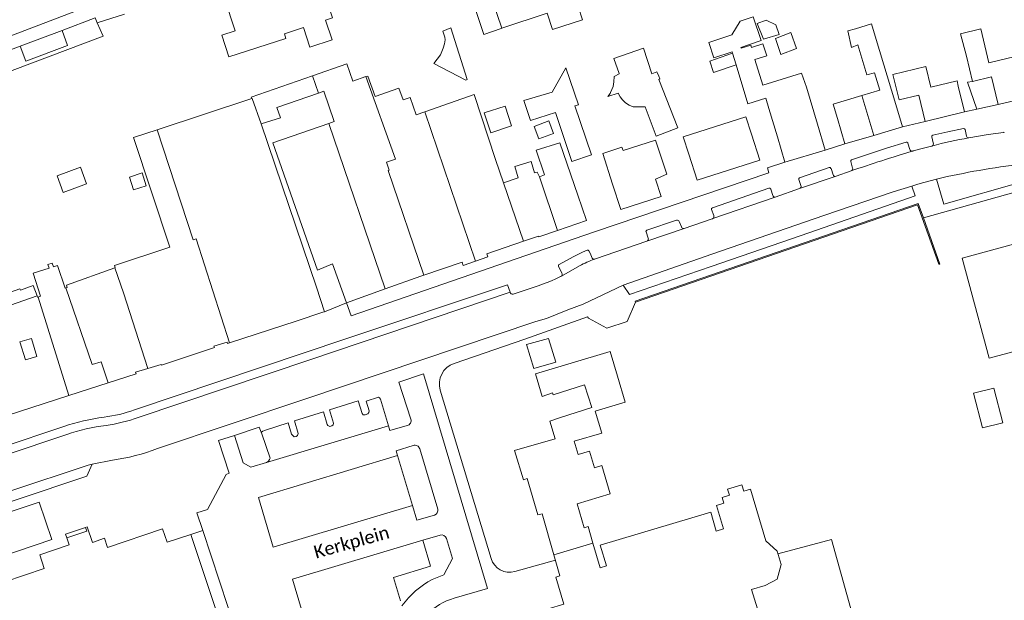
# Model space of a CAD drawing. Extents: x 177628 to 188968, y 384226 to 390673.
# Tile 196 of 256: x 184747 to 184937, y 385147 to 385259. Entities that reach past the tile are written whole.
import ezdxf

# ---------------------------------------------------------------- set-up
doc = ezdxf.new("R2010")
doc.units = 0
for name, color, linetype, lineweight in [('B01_D', 14, 'Continuous', 9), ('B01_F', 14, 'Continuous', 9), ('B01_T', 14, 'Continuous', 9), ('B02_D', 14, 'Continuous', 9), ('B02_F', 14, 'Continuous', 9), ('B07_D', 14, 'Continuous', 9), ('B11_F', 14, 'Continuous', 9), ('B11_S', 14, 'Continuous', 9), ('B14_F', 14, 'Continuous', 9), ('B14_T', 14, 'Continuous', 9), ('T01_F', 253, 'Continuous', 9), ('T01_T', 253, 'Continuous', 9), ('T02_T', 253, 'RASTER', 9), ('T03_F', 253, 'Continuous', 9), ('T04_F', 253, 'HAAG', 9), ('T22_D', 253, 'Continuous', 9), ('V00_F', 8, 'Continuous', 9), ('V00_T', 8, 'Continuous', 9), ('Z06', 7, 'Continuous', 9)]:
    doc.layers.add(name, color=color, linetype=linetype, lineweight=lineweight)
doc.styles.add('Legend', font='calibri.ttf')
doc.linetypes.add('HAAG', pattern='A,4,-1,[5,TOPOCAD.SHX,S=0.35,R=0,X=-0.35,Y=-0.35],-1', length=6)
doc.linetypes.add('RASTER', pattern='A,4,-1,[4,TOPOCAD.SHX,S=0.5,R=0,X=-0.5,Y=0],-1', length=6)

msp = doc.modelspace()

# ---------------------------------------------------------------- linework, layer by layer
at = {"layer": 'B01_D', "linetype": 'Continuous'}
for points in [[(184942.89, 385249.227), (184942.147, 385252.336), (184933.858, 385250.34), (184932.278, 385256.903), (184928.374, 385255.963), (184929.496, 385251.639)], [(184915.67, 385242.971), (184912.09, 385254.895)], [(184884.322, 385252.466), (184884.401, 385252.206)], [(184888.032, 385253.305), (184887.893, 385253.764), (184886.025, 385253.2)], [(184909.315, 385244.032), (184912.778, 385245.075), (184911.761, 385248.454), (184910.322, 385248.021), (184908.572, 385253.836)], [(184890.229, 385246.03), (184888.717, 385251.038)], [(184929.496, 385251.639), (184930.664, 385246.777)], [(184885.076, 385249.968), (184887.34, 385242.473), (184890.834, 385243.528)], [(184927.936, 385245.865), (184927.703, 385246.862), (184922.634, 385245.641), (184921.66, 385249.688), (184915.331, 385248.087)], [(184921.534, 385239.065), (184920.315, 385244.149), (184916.506, 385243.227), (184915.331, 385248.087)], [(184930.664, 385246.777), (184934.349, 385247.663), (184935.633, 385242.315)], [(184900.766, 385238.534), (184898.651, 385245.688)], [(184927.936, 385245.865), (184929.13, 385240.886)], [(184904.606, 385239.624), (184903.787, 385242.368), (184909.315, 385244.032)], [(184935.633, 385242.315), (184944.064, 385244.34)], [(184891.422, 385241.581), (184893.047, 385236.069)], [(184929.13, 385240.886), (184921.534, 385239.065)], [(184888.055, 385236.6), (184886.974, 385239.967), (184874.894, 385236.066), (184875.971, 385232.727)], [(184863.274, 385233.442), (184863.068, 385234.081), (184859.362, 385232.887), (184861.267, 385226.974)], [(184755.824, 385206.945), (184755.638, 385206.884)], [(184804.159, 385207.098), (184805.671, 385202.332)], [(184929.951, 385207.946), (184933.92, 385193.361), (184940.384, 385195.128), (184939.184, 385199.515), (184941.68, 385200.198)], [(184750.44, 385205.175), (184750.324, 385205.137)], [(184750.918, 385205.333), (184750.44, 385205.175)], [(184805.671, 385202.332), (184805.371, 385202.237)], [(184800.212, 385200.538), (184787.397, 385196.327)], [(184787.397, 385196.327), (184787.01, 385196.2), (184786.919, 385196.476)], [(184854.393, 385165.282), (184860.785, 385167.185), (184859.159, 385172.647), (184857.777, 385172.236), (184856.83, 385175.42), (184854.635, 385174.767), (184853.862, 385177.364), (184859.156, 385178.94), (184857.9, 385183.158), (184863.709, 385184.888), (184862.235, 385189.89)], [(184889.175, 385145.011), (184888.067, 385148.733), (184890.684, 385149.512), (184893.016, 385150.769), (184893.777, 385153.54), (184893.006, 385156.129), (184890.791, 385158.143), (184887.829, 385168.088), (184886.551, 385167.707), (184886.185, 385168.936), (184883.45, 385168.121), (184883.804, 385166.933), (184882.373, 385166.507), (184882.702, 385165.402), (184881.278, 385164.978), (184882.631, 385160.433), (184881.256, 385160.024), (184880.18, 385163.642), (184858.874, 385157.306), (184860.063, 385153.307), (184858.879, 385152.955), (184857.474, 385157.679)], [(184857.474, 385157.679), (184856.518, 385160.896), (184855.759, 385160.67)]]:
    msp.add_lwpolyline(points, dxfattribs=at)
at = {"layer": 'B01_F', "linetype": 'Continuous'}
for points in [[(184890.834, 385243.528), (184891.422, 385241.581)], [(184793.458, 385238.568), (184804.159, 385207.098)], [(184869.56, 385235.458), (184871.743, 385228.877), (184869.529, 385227.912)], [(184795.739, 385234.903), (184804.308, 385210.368), (184807.26, 385211.563)], [(184851.111, 385234.94), (184854.555, 385224.803)]]:
    msp.add_lwpolyline(points, dxfattribs=at)
at = {"layer": 'B01_T', "linetype": 'Continuous'}
for points in [[(184794.935, 385264.239), (184793.62, 385263.809), (184793.212, 385265.064), (184786.42, 385262.856), (184788.476, 385256.541), (184785.896, 385255.707), (184787.267, 385251.493), (184798.251, 385255.065), (184797.972, 385255.982), (184801.632, 385257.175), (184802.859, 385253.41), (184807.138, 385254.803), (184805.905, 385258.588), (184807.226, 385259.018), (184805.12, 385265.484), (184805.424, 385265.583), (184805.084, 385266.629), (184804.779, 385266.53), (184804.101, 385268.612), (184798.588, 385266.816), (184798.903, 385265.871)], [(184857.739, 385262.294), (184854.591, 385261.253), (184855.443, 385258.677), (184849.673, 385256.769), (184848.629, 385259.925)], [(184848.629, 385259.925), (184839.893, 385257.036)], [(184839.893, 385257.036), (184839.741, 385256.986)], [(184811.146, 385246.817), (184809.988, 385250.147), (184803.396, 385247.855)], [(184791.657, 385243.478), (184773.389, 385237.467)], [(184917.154, 385238.04), (184915.67, 385242.971)], [(184906.084, 385234.71), (184904.606, 385239.624)], [(184773.389, 385237.467), (184768.88, 385235.983), (184775.851, 385214.801), (184765.155, 385211.281), (184765.307, 385210.818)], [(184900.766, 385238.534), (184902.25, 385233.529)], [(184911.619, 385236.375), (184917.154, 385238.04)], [(184888.055, 385236.6), (184889.668, 385231.606), (184877.591, 385227.707), (184875.971, 385232.727)], [(184894.482, 385231.227), (184893.047, 385236.069)], [(184911.619, 385236.375), (184906.084, 385234.71)], [(184902.25, 385233.529), (184894.482, 385231.227)], [(184869.529, 385227.912), (184870.608, 385224.571), (184862.852, 385222.066), (184861.267, 385226.974)], [(184850.648, 385218.03), (184856.216, 385219.927), (184854.555, 385224.803)], [(184846.996, 385216.943), (184847.044, 385216.803), (184850.648, 385218.03)], [(184846.996, 385216.943), (184844.08, 385215.948)], [(184929.951, 385207.946), (184928.656, 385212.69), (184943.073, 385216.626), (184944.395, 385211.782)], [(184844.08, 385215.948), (184836.983, 385213.526), (184837.202, 385212.929), (184834.823, 385212.101)], [(184807.26, 385211.563), (184809.94, 385204.072)], [(184834.823, 385212.101), (184832.444, 385211.273), (184832.223, 385211.906), (184824.821, 385209.386)], [(184817.378, 385206.733), (184824.245, 385209.19)], [(184824.821, 385209.386), (184824.245, 385209.19)], [(184809.94, 385204.072), (184817.378, 385206.733)], [(184805.371, 385202.237), (184800.212, 385200.538)], [(184784.364, 385195.702), (184784.455, 385195.427), (184774.23, 385192.051), (184774.196, 385192.155)], [(184784.364, 385195.702), (184786.919, 385196.476)], [(184862.235, 385189.89), (184860.82, 385194.66), (184846.37, 385190.33), (184847.69, 385185.98), (184849.665, 385186.7), (184849.787, 385186.319)], [(184771.644, 385191.386), (184769.237, 385190.66)], [(184774.196, 385192.155), (184771.644, 385191.386)], [(184769.237, 385190.66), (184769.335, 385190.355), (184763.967, 385188.626)], [(184763.967, 385188.626), (184756.395, 385186.186)], [(184756.395, 385186.186), (184744.257, 385182.276)], [(184851.185, 385181.94), (184849.15, 385181.21), (184850.16, 385177.83), (184842.34, 385175.54), (184844.06, 385169.92), (184844.79, 385170.14), (184846.83, 385163.14), (184847.69, 385163.36), (184849.947, 385155.449)], [(184759.62, 385160.716), (184755.762, 385159.43), (184755.999, 385158.699)], [(184755.999, 385158.699), (184759.843, 385159.974), (184759.62, 385160.716)], [(184759.62, 385160.716), (184759.907, 385160.818), (184760.972, 385157.822), (184763.224, 385158.622), (184763.844, 385156.879)], [(184763.844, 385156.879), (184774.43, 385160.47), (184775.345, 385157.855), (184779.92, 385159.38)], [(184779.92, 385159.38), (184784.81, 385144.665)], [(184755.999, 385158.699), (184756.441, 385157.366), (184750.763, 385155.42), (184751.643, 385152.776), (184740.201, 385148.911), (184743.529, 385139.058), (184739.578, 385137.727), (184742.113, 385130.202), (184740.23, 385129.59)], [(184855.23, 385134.63), (184854.12, 385138.41), (184853.6, 385138.26), (184852.81, 385138.71), (184852.56, 385139.54), (184850.6, 385138.97), (184848.82, 385144.99), (184851.88, 385145.89), (184850.33, 385151.12), (184851.1, 385151.41), (184849.947, 385155.449)]]:
    msp.add_lwpolyline(points, dxfattribs=at)
at = {"layer": 'B02_D', "linetype": 'Continuous'}
for points in [[(184857.17, 385232.618), (184853.423, 385231.352), (184850.23, 385240.803)], [(184853.977, 385242.069), (184857.17, 385232.618)], [(184936.517, 385180.914), (184932.622, 385179.908), (184930.892, 385186.605), (184934.788, 385187.611), (184936.517, 385180.914)]]:
    msp.add_lwpolyline(points, dxfattribs=at)
at = {"layer": 'B02_F', "linetype": 'Continuous'}
msp.add_lwpolyline([(184870.144, 385247.162), (184873.823, 385237.837), (184869.692, 385236.246), (184867.566, 385241.896)], dxfattribs=at)
at = {"layer": 'B07_D', "linetype": 'Continuous'}
for points in [[(184837.397, 385264.911), (184837.267, 385264.869), (184839.893, 385257.036)], [(184884.401, 385252.206), (184885.076, 385249.968)], [(184803.396, 385247.855), (184804.528, 385244.524)], [(184813.686, 385247.7), (184819.361, 385231.794), (184817.635, 385231.226), (184818.162, 385229.687), (184817.954, 385229.616), (184824.821, 385209.386)], [(184793.458, 385238.568), (184791.713, 385243.496), (184791.657, 385243.478)], [(184911.619, 385236.375), (184909.315, 385244.032)], [(184825.029, 385240.906), (184834.823, 385212.101)], [(184773.389, 385237.467), (184780.354, 385216.185), (184780.939, 385216.386), (184787.397, 385196.327)], [(184806.515, 385238.683), (184817.378, 385206.733)], [(184847.132, 385228.37), (184850.648, 385218.03)], [(184840.236, 385227.234), (184844.08, 385215.948)], [(184765.224, 385210.788), (184766.94, 385206.002), (184771.644, 385191.386)], [(184755.824, 385206.945), (184760.846, 385192.177), (184762.58, 385192.664), (184763.967, 385188.626)], [(184738.818, 385201.417), (184750.237, 385205.378)], [(184750.44, 385205.175), (184756.395, 385186.186)], [(184849.947, 385155.449), (184857.474, 385157.679)]]:
    msp.add_lwpolyline(points, dxfattribs=at)
at = {"layer": 'B11_F', "linetype": 'Continuous'}
for points in [[(184884.322, 385252.466), (184880.769, 385251.323), (184879.837, 385254.283), (184884.259, 385255.775), (184885.893, 385258.386), (184888.393, 385259.239), (184889.898, 385254.682), (184889.555, 385254.566)], [(184908.123, 385256.938), (184911.213, 385257.898)], [(184912.09, 385254.895), (184911.213, 385257.898)], [(184908.123, 385256.938), (184906.657, 385256.549), (184907.341, 385253.311), (184908.572, 385253.836)], [(184889.555, 385254.566), (184885.983, 385253.314)], [(184885.983, 385253.314), (184886.025, 385253.2)], [(184750.324, 385205.137), (184750.237, 385205.378)], [(184749.179, 385197.183), (184746.952, 385196.518), (184747.989, 385193.04), (184750.217, 385193.704), (184749.179, 385197.183)]]:
    msp.add_lwpolyline(points, dxfattribs=at)
at = {"layer": 'B11_S', "linetype": 'Continuous'}
for points in [[(184839.741, 385256.986), (184836.397, 385255.855), (184834.707, 385261.059)], [(184888.717, 385251.038), (184891.011, 385251.709), (184890.219, 385254.005), (184888.032, 385253.305)], [(184898.651, 385245.688), (184897.713, 385248.353), (184890.229, 385246.03)], [(184811.146, 385246.817), (184813.686, 385247.7)], [(184813.686, 385247.7), (184814.043, 385247.824), (184815.44, 385243.845), (184820.051, 385245.464), (184820.844, 385243.207), (184822.202, 385243.684), (184823.381, 385240.327)], [(184804.528, 385244.524), (184805.545, 385244.876)], [(184807.564, 385239.051), (184805.545, 385244.876)], [(184825.029, 385240.906), (184834.525, 385244.239), (184838.662, 385231.723), (184840.236, 385227.234)], [(184823.381, 385240.327), (184825.029, 385240.906)], [(184806.515, 385238.683), (184807.564, 385239.051)], [(184795.739, 385234.903), (184806.515, 385238.683)], [(184863.274, 385233.442), (184869.56, 385235.458)], [(184847.132, 385228.37), (184848.15, 385228.762), (184846.526, 385233.541), (184851.111, 385234.94)], [(184840.236, 385227.234), (184843.032, 385228.205), (184842.382, 385230.35), (184845.533, 385231.334), (184846.191, 385229.12), (184846.689, 385229.283), (184847.132, 385228.37)], [(184755.638, 385206.884), (184754.215, 385211.285), (184753.421, 385211.023), (184753.176, 385211.731), (184752.347, 385211.455), (184752.604, 385210.763), (184749.504, 385209.769), (184750.918, 385205.333)], [(184755.824, 385206.945), (184756.07, 385207.033), (184755.934, 385207.463), (184765.224, 385210.788)], [(184765.224, 385210.788), (184765.307, 385210.818)], [(184851.185, 385181.94), (184857.223, 385183.868), (184855.825, 385188.248), (184849.787, 385186.319)], [(184854.393, 385165.282), (184855.759, 385160.67)]]:
    msp.add_lwpolyline(points, dxfattribs=at)
at = {"layer": 'B14_F', "linetype": 'Continuous'}
for points in [[(184889.164, 385257.949), (184890.89, 385258.578), (184892.733, 385257.719), (184893.367, 385255.861), (184890.334, 385254.948), (184889.164, 385257.949)], [(184826.75, 385250.238), (184828.079, 385251.918), (184828.579, 385253.202), (184828.84, 385254.022), (184828.973, 385254.783), (184828.923, 385255.313), (184828.507, 385256.456), (184830.047, 385257.09), (184833.205, 385247.175), (184832.942, 385247.004), (184826.75, 385250.238)], [(184892.66, 385255.092), (184895.625, 385256.246), (184896.73, 385253.1), (184893.678, 385251.984), (184892.66, 385255.092)], [(184862.506, 385248.254), (184862.556, 385248.281), (184861.49, 385251.232), (184867.195, 385253.212), (184868.814, 385248.272), (184869.81, 385248.609), (184870.186, 385247.761)], [(184884.401, 385252.206), (184879.994, 385250.695), (184880.728, 385248.513), (184885.076, 385249.968)], [(184850.23, 385240.803), (184845.443, 385239.267), (184844.106, 385243.104), (184849.57, 385244.678), (184852.249, 385249.385), (184854.709, 385242.28), (184853.977, 385242.069)], [(184860.772, 385244.479), (184860.883, 385244.649), (184861.388, 385245.802), (184861.512, 385246.723), (184861.578, 385247.758), (184862.506, 385248.254)], [(184870.186, 385247.761), (184870.391, 385247.297), (184870.144, 385247.162)], [(184793.458, 385238.568), (184797.187, 385239.781), (184796.503, 385241.744), (184804.528, 385244.524)], [(184867.2, 385241.894), (184865.231, 385241.885), (184864.447, 385242.225), (184863.775, 385242.638), (184863.154, 385243.227), (184862.739, 385243.83), (184862.356, 385244.518), (184860.361, 385243.85), (184860.772, 385244.479)], [(184841.784, 385238.189), (184840.551, 385242.003), (184836.513, 385240.698), (184837.746, 385236.884), (184841.784, 385238.189)], [(184867.566, 385241.896), (184867.2, 385241.894)], [(184849.875, 385236.758), (184848.967, 385239.178), (184846.11, 385238.107), (184847.018, 385235.687), (184849.875, 385236.758)], [(184755.267, 385225.365), (184754.112, 385228.585), (184758.651, 385230.213), (184759.806, 385226.993), (184755.267, 385225.365)], [(184750.237, 385205.378), (184749.509, 385207.401), (184747.036, 385206.494), (184746.912, 385206.763), (184738.016, 385203.616), (184738.818, 385201.417)], [(184844.629, 385196.03), (184848.922, 385197.202), (184850.28, 385192.616), (184846.056, 385191.356), (184844.629, 385196.03)]]:
    msp.add_lwpolyline(points, dxfattribs=at)
at = {"layer": 'B14_T', "linetype": 'Continuous'}
for points in [[(184803.396, 385247.855), (184791.57, 385243.743), (184791.657, 385243.478)], [(184770.497, 385229.121), (184768.052, 385228.323), (184768.856, 385225.856), (184771.302, 385226.654), (184770.497, 385229.121)]]:
    msp.add_lwpolyline(points, dxfattribs=at)
at = {"layer": 'T01_F', "linetype": 'Continuous'}
msp.add_lwpolyline([(184930.664, 385246.777), (184929.739, 385246.633), (184931.536, 385241.415)], dxfattribs=at)
at = {"layer": 'T01_T', "linetype": 'Continuous'}
for points in [[(184929.13, 385240.886), (184931.536, 385241.415)], [(184921.198, 385220.468), (184920.21, 385223.25), (184865.635, 385204.39), (184865.704, 385204.19)], [(184865.704, 385204.19), (184920.081, 385222.981), (184924.157, 385211.502), (184924.365, 385211.55), (184921.198, 385220.468)], [(184865.704, 385204.19), (184864.06, 385200.47), (184860.16, 385199.19), (184856.64, 385201.09), (184856.415, 385201.33), (184844.32, 385197.04)]]:
    msp.add_lwpolyline(points, dxfattribs=at)
at = {"layer": 'T02_T', "linetype": 'RASTER'}
for points in [[(184844.32, 385197.04), (184830.676, 385192.377)], [(184828.017, 385187.198), (184837.825, 385154.706)], [(184842.402, 385152.191), (184850.248, 385154.396)]]:
    msp.add_lwpolyline(points, dxfattribs=at)
for centre, radius, start, end in [((184832.031, 385188.409), 4.193, 108.8551, 196.7912), ((184841.396, 385155.783), 3.73, 196.7868, 285.6368)]:
    msp.add_arc(centre, radius, start, end, dxfattribs=at)
at = {"layer": 'T03_F', "linetype": 'Continuous'}
for points in [[(184761.844, 385258.054), (184767.127, 385259.757)], [(184761.844, 385258.054), (184762.972, 385255.485), (184741.957, 385247.627)]]:
    msp.add_lwpolyline(points, dxfattribs=at)
at = {"layer": 'T04_F', "linetype": 'HAAG'}
msp.add_lwpolyline([(184866.585, 385057.21), (184911.255, 385070.845), (184927.51, 385075.961), (184925.978, 385081.642), (184911.274, 385130.471), (184903.458, 385158.363), (184893.159, 385155.614)], dxfattribs=at)
at = {"layer": 'T22_D', "linetype": 'Continuous'}
msp.add_lwpolyline([(184805.671, 385202.332), (184809.94, 385204.072)], dxfattribs=at)
at = {"layer": 'V00_F', "linetype": 'Continuous'}
for points in [[(184761.844, 385258.054), (184761.46, 385259.048)], [(184824.77, 385190.37), (184820.01, 385188.78)], [(184793.593, 385178.757), (184793.546, 385178.896), (184793.54, 385179.133), (184793.793, 385179.291), (184794.142, 385179.451), (184798.667, 385180.877), (184799.352, 385178.715), (184799.829, 385178.222), (184800.208, 385178.278), (184800.489, 385178.474), (184800.595, 385178.819), (184799.889, 385181.262), (184805.486, 385183.025), (184806.225, 385180.579), (184806.363, 385180.364), (184806.727, 385180.22), (184807.096, 385180.294), (184807.33, 385180.49), (184807.407, 385180.843), (184806.67, 385183.398), (184812.192, 385185.138), (184812.94, 385182.721), (184813.126, 385182.459), (184813.554, 385182.469), (184814.026, 385182.622), (184814.258, 385182.865), (184814.297, 385183.246), (184813.724, 385185.106), (184816.132, 385185.825), (184816.314, 385185.753), (184816.482, 385185.481), (184818.01, 385180.33)], [(184788.315, 385178.449), (184793.099, 385180.035), (184793.593, 385178.757)], [(184786.742, 385170.916), (184787.27, 385171.173), (184785.222, 385177.465), (184788.315, 385178.449)], [(184788.315, 385178.449), (184790.025, 385173.181), (184791.448, 385172.325)], [(184794.488, 385173.241), (184794.883, 385173.497), (184795.104, 385173.806), (184795.184, 385174.065), (184793.593, 385178.757)], [(184786.745, 385170.908), (184783.092, 385164.172), (184781.066, 385163.526)]]:
    msp.add_lwpolyline(points, dxfattribs=at)
at = {"layer": 'V00_T', "linetype": 'Continuous'}
for points in [[(184731.148, 385247.604), (184730.44, 385250.002), (184760.385, 385261.356)], [(184755.062, 385256.634), (184761.46, 385259.048)], [(184755.062, 385256.634), (184756.131, 385253.684), (184748.063, 385250.659), (184746.977, 385253.581)], [(184746.977, 385253.581), (184755.062, 385256.634)], [(184731.148, 385247.604), (184746.977, 385253.581)], [(184931.536, 385241.415), (184935.633, 385242.315)], [(184917.154, 385238.04), (184921.534, 385239.065)], [(184923.032, 385236.391), (184925.942, 385237.076), (184928.931, 385237.677)], [(184929.241, 385237.491), (184929.492, 385236.227)], [(184929.971, 385235.889), (184931.822, 385236.225), (184933.68, 385236.519), (184935.182, 385236.742), (184936.687, 385236.944)], [(184907.356, 385231.654), (184914.068, 385233.893), (184917.884, 385235.076)], [(184923.119, 385234.898), (184922.818, 385236.067)], [(184902.25, 385233.529), (184906.084, 385234.71)], [(184918.23, 385234.886), (184918.607, 385233.655)], [(184919.241, 385233.365), (184920.974, 385233.856), (184922.798, 385234.305)], [(184922.798, 385234.305), (184922.821, 385234.311), (184922.844, 385234.317)], [(184857.74, 385217.75), (184891.42, 385229.13), (184891.12, 385230.13), (184894.482, 385231.227)], [(184907.559, 385230.064), (184907.184, 385231.305)], [(184897.302, 385228.2), (184903.024, 385230.166)], [(184903.384, 385230), (184903.781, 385228.774)], [(184904.357, 385228.488), (184907.277, 385229.509)], [(184923.746, 385227.939), (184925.124, 385223.068), (184940.52, 385227.448), (184940.235, 385230.833)], [(184897.591, 385226.672), (184897.161, 385227.855)], [(184904.357, 385228.488), (184897.315, 385226.093)], [(184918.949, 385226.593), (184920.114, 385226.958), (184921.288, 385227.29), (184922.514, 385227.624), (184923.746, 385227.939)], [(184863.296, 385207.486), (184880.375, 385213.43), (184902.033, 385220.939), (184915.364, 385225.456), (184918.949, 385226.593)], [(184918.949, 385226.593), (184919.644, 385224.731), (184897.634, 385217.081), (184880.278, 385211.057), (184864.55, 385205.656), (184863.296, 385207.486)], [(184880.506, 385222.381), (184891.413, 385226.157)], [(184891.751, 385225.988), (184892.145, 385224.796)], [(184892.62, 385224.45), (184897.315, 385226.093)], [(184921.198, 385220.468), (184940.73, 385225.94), (184940.91, 385225.56)], [(184880.597, 385220.314), (184892.62, 385224.45)], [(184880.771, 385220.887), (184880.337, 385222.066)], [(184867.875, 385218.068), (184873.593, 385220.038)], [(184875.087, 385218.428), (184880.458, 385220.266)], [(184875.087, 385218.428), (184867.865, 385215.956)], [(184874.115, 385219.733), (184874.522, 385218.69)], [(184857.74, 385217.75), (184844.541, 385213.199)], [(184868.142, 385216.535), (184867.71, 385217.725)], [(184850.964, 385211.478), (184853.645, 385212.92), (184854.522, 385213.359), (184855.448, 385213.812), (184856.331, 385214.215)], [(184857.937, 385212.538), (184867.865, 385215.956)], [(184844.541, 385213.199), (184810.833, 385201.577), (184809.94, 385204.072)], [(184856.693, 385214.084), (184856.986, 385213.528), (184857.274, 385212.81)], [(184851.467, 385209.795), (184850.843, 385211.111)], [(184854.894, 385211.182), (184851.371, 385209.224)], [(184851.205, 385209.131), (184850.331, 385208.696), (184849.478, 385208.308), (184848.611, 385207.954), (184847.75, 385207.635), (184846.874, 385207.363), (184842.052, 385205.761)], [(184841.477, 385206.095), (184840.993, 385207.533), (184809.828, 385197.104), (184769.029, 385183.434)], [(184773.507, 385175.944), (184801.883, 385185.476), (184846.469, 385200.428), (184848.499, 385201.064), (184852.618, 385202.689), (184855.602, 385203.826), (184863.296, 385207.486)], [(184769.764, 385181.955), (184803.082, 385193.124), (184841.477, 385206.095)], [(184837.14, 385148.91), (184824.77, 385190.37)], [(184820.01, 385188.78), (184822.337, 385181.627)], [(184755.392, 385180.193), (184743.054, 385176.078), (184731.745, 385172.265), (184731.722, 385172.294), (184730.736, 385170.248)], [(184818.01, 385180.33), (184794.488, 385173.241)], [(184821.657, 385180.365), (184818.3, 385179.44), (184818.01, 385180.33)], [(184730.736, 385170.248), (184743.909, 385174.628), (184755.959, 385178.663)], [(184819.75, 385174.63), (184819.51, 385175.53), (184822.822, 385176.551)], [(184822.64, 385164.95), (184795.8, 385156.92), (184792.93, 385166.48), (184819.75, 385174.63)], [(184822.64, 385164.95), (184819.75, 385174.63)], [(184824.053, 385175.892), (184827.517, 385164.256)], [(184734.864, 385164.309), (184735.451, 385162.404), (184746.219, 385166.02), (184759.825, 385170.594), (184760.882, 385172.937)], [(184760.882, 385172.937), (184760.134, 385172.736), (184759.113, 385172.409), (184745.929, 385168.036), (184734.864, 385164.309)], [(184760.882, 385172.937), (184764.774, 385173.71)], [(184794.488, 385173.241), (184791.448, 385172.325)], [(184786.742, 385170.916), (184786.745, 385170.908)], [(184729.115, 385158.457), (184750.665, 385165.606), (184753.094, 385158.367), (184726.331, 385149.312), (184725.614, 385150.968)], [(184826.903, 385163.118), (184823.51, 385162.1), (184822.64, 385164.95)], [(184782.199, 385160.138), (184781.066, 385163.526)], [(184782.199, 385160.138), (184779.92, 385159.38)], [(184788.655, 385140.56), (184782.199, 385160.138)], [(184827.988, 385159.242), (184824.653, 385158.249)], [(184824.653, 385158.249), (184799.51, 385150.76), (184804.2, 385134.91)], [(184824.653, 385158.249), (184826.16, 385153.23)], [(184826.457, 385150.688), (184828.68, 385151.59), (184830.37, 385154.73), (184829.198, 385158.592)], [(184826.16, 385153.23), (184818.989, 385151.083)], [(184818.989, 385151.083), (184820.34, 385146.57)], [(184830.708, 385147.059), (184837.14, 385148.91)]]:
    msp.add_lwpolyline(points, dxfattribs=at)
at = {"layer": 'V00_T', "linetype": 'Continuous', "extrusion": (0, 0, -1)}
for centre, radius, start, end in [((-184928.902, 385237.277), 0.401, 94.17384, 147.75367), ((-184917.971, 385234.825), 0.266, 70.85224, 166.69303), ((-184923.098, 385236.114), 0.284, 350.40675, 76.48228), ((-184907.445, 385231.393), 0.276, 341.38944, 71.08209), ((-184903.108, 385229.875), 0.303, 73.89973, 155.61017), ((-184957.793, 385082.372), 149.496, 76.83559, 83.25511), ((-184897.452, 385227.938), 0.302, 344.13019, 60.32906), ((-184891.511, 385225.93), 0.247, 66.79133, 166.33877), ((-184897.167, 385226.519), 0.451, 160.14363, 250.82915), ((-184880.596, 385222.13), 0.267, 346.17675, 70.25107), ((-184873.619, 385219.484), 0.555, 87.27104, 153.3237), ((-184867.935, 385217.828), 0.248, 335.44828, 75.93145), ((-184874.941, 385218.853), 0.449, 250.97426, 338.78163), ((-184867.719, 385216.382), 0.45, 160.1145, 251.01943), ((-184856.456, 385213.995), 0.253, 60.40008, 159.38812), ((-184851.025, 385211.254), 0.232, 321.79142, 74.70339), ((-184841.915, 385206.187), 0.447, 252.13059, 348.17141), ((-184760.054, 385207.321), 25.517, 249.40816, 262.99804), ((-184768.1, 385142.926), 37.743, 71.23606, 83.06727)]:
    msp.add_arc(centre, radius, start, end, dxfattribs=at)
at = {"layer": 'V00_T', "linetype": 'Continuous'}
for centre, radius, start, end in [((184936.691, 385237.386), 0.442, 269.53559, 285.95384), ((184943.071, 385159.553), 77.452, 99.73805, 105.13905), ((184929.923, 385236.329), 0.443, 193.32275, 276.26085), ((185011.621, 384926.266), 320.693, 106.76395, 108.98807), ((184919.05, 385233.786), 0.462, 196.47836, 279.21251), ((184919.119, 385233.415), 0.0846, 273.27371, 285.65094), ((184919.054, 385233.776), 0.451, 281.29267, 294.53235), ((184922.704, 385234.739), 0.444, 288.32879, 21.01278), ((184907.13, 385229.933), 0.449, 289.16464, 16.96438), ((184904.208, 385228.911), 0.448, 197.7556, 289.43305), ((184897.449, 385226.138), 0.00158, 161.56505, 71.56505), ((184892.568, 385224.877), 0.43, 190.86612, 268.04704), ((184892.57, 385224.817), 0.37, 267.36934, 277.7582), ((184880.385, 385220.702), 0.442, 279.47103, 298.63099), ((184880.388, 385220.69), 0.43, 298.99729, 27.21932), ((184862.9, 385197.305), 16.021, 108.64539, 119.98181), ((184857.715, 385212.941), 0.46, 196.52477, 277.84405), ((184857.718, 385212.929), 0.448, 277.65633, 299.21357), ((184851.085, 385209.541), 0.427, 286.38747, 312.1312), ((184851.071, 385209.568), 0.457, 311.1155, 29.79718), ((184768.248, 385142.38), 39.939, 97.31244, 108.77798), ((184758.887, 385212.105), 32.052, 278.35525, 289.83858), ((184821.395, 385181.32), 0.99, 285.31846, 18.04754), ((184823.111, 385175.612), 0.983, 16.57958, 107.09682), ((184759.568, 385212.249), 38.889, 277.69387, 291.00451), ((184826.639, 385163.995), 0.916, 286.75455, 16.54791), ((184828.267, 385158.31), 0.973, 16.87272, 106.63878), ((184834.756, 385135.308), 17.476, 118.35048, 143.92383), ((184833.906, 385135.782), 11.722, 105.8346, 136.03822)]:
    msp.add_arc(centre, radius, start, end, dxfattribs=at)

# ---------------------------------------------------------------- texts
at = {"layer": 'Z06', "linetype": 'Continuous', "style": 'Legend'}
msp.add_text('Kerkplein', height=2.5, rotation=15.60693, dxfattribs=at).set_placement((184804.053, 385154.695))

doc.saveas('drawing.dxf')
